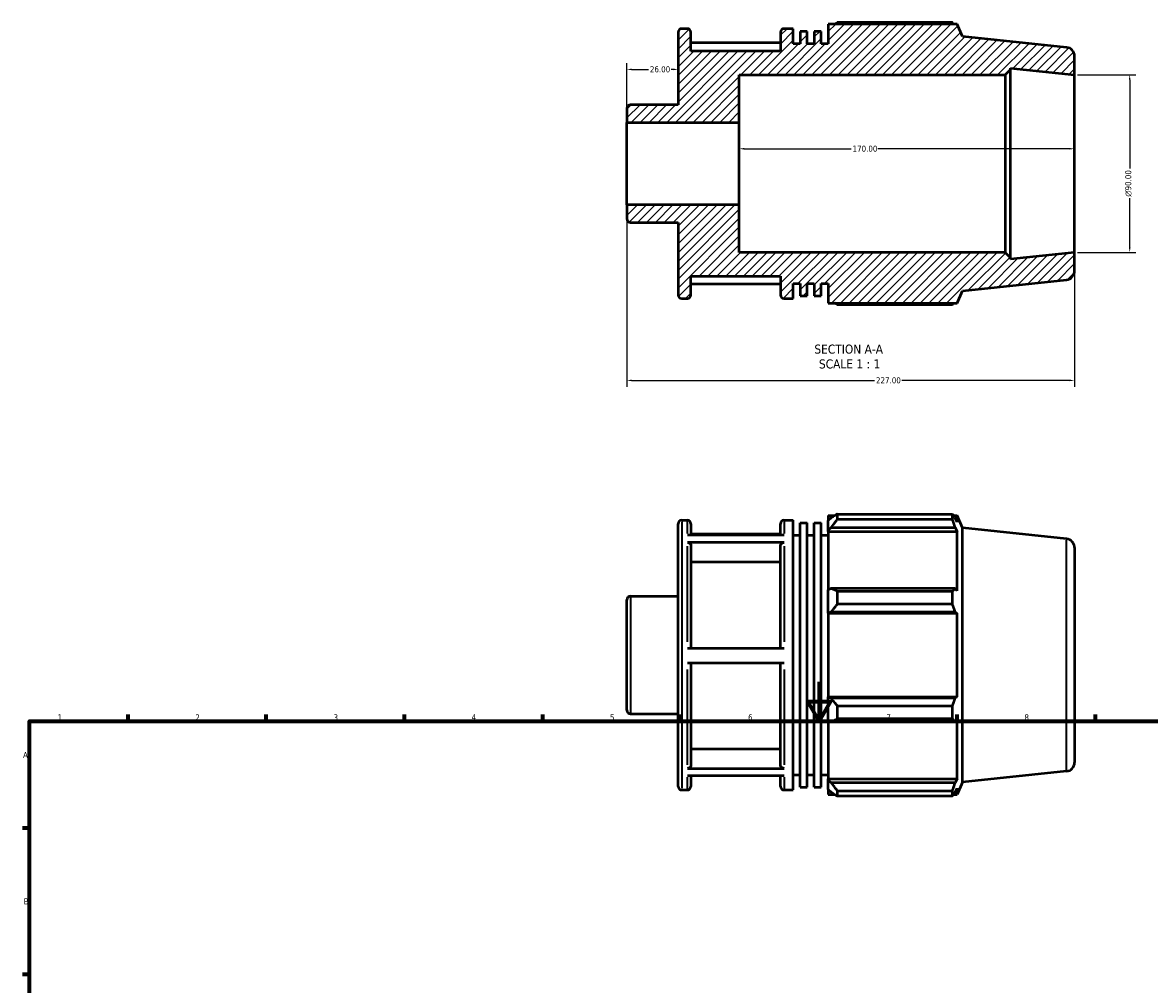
# Model space of a CAD drawing. Header units: millimetres. Extents: x 0 to 923, y -47 to 928.
# Tile 3 of 4: x 17 to 588, y 441 to 928. Entities that reach past the tile are written whole.
import ezdxf

# ---------------------------------------------------------------- set-up
doc = ezdxf.new("R2010")
doc.units = ezdxf.units.MM
for name, color, linetype, lineweight in [('Border (ANSI)', 7, 'Continuous', 70), ('Dimension (ANSI)', 7, 'Continuous', 25), ('Hatch (ANSI)', 7, 'Continuous', 18), ('Symbol (ANSI)', 7, 'Continuous', 25), ('Visible (ANSI)', 7, 'Continuous', 50), ('Visible Narrow (ANSI)', 7, 'Continuous', 35)]:
    doc.layers.add(name, color=color, linetype=linetype, lineweight=lineweight)
doc.styles.add('Label Text (ANSI)', font='tahoma.ttf')
doc.styles.add('Note Text (ANSI)', font='tahoma.ttf')
doc.dimstyles.new('Default - mm (ANSI)', dxfattribs={"dimtxt": 3.048, "dimasz": 2.5, "dimexe": 3.175, "dimexo": 1.6002, "dimgap": 0.8, "dimtad": 0, "dimtoh": 1, "dimrnd": 1e-08, "dimzin": 4, "dimdsep": 46, "dimtxsty": 'Note Text (ANSI)', "dimcen": 0.09, "dimdle": 10, "dimclrd": 256, "dimclre": 256, "dimclrt": 256, "dimadec": 1, "dimazin": 1, "dimtfac": 1, "dimtofl": 0, "dimtmove": 0, "dimatfit": 3, "dimfxl": 1, "dimtolj": 1, "dimtzin": 4, "dimlwd": -1, "dimlwe": -1, "dimarcsym": 0})

# ---------------------------------------------------------------- blocks, each defined once
blk = doc.blocks.new('Borders Default Border')
at = {"layer": 'Border (ANSI)'}
for p, q in [((70.08, 574), (70.08, 577.45)), ((140.17, 574), (140.17, 577.45)), ((210.25, 574), (210.25, 577.45)), ((280.33, 574), (280.33, 577.45)), ((350.42, 574), (350.42, 577.45)), ((490.58, 574), (490.58, 577.45)), ((560.67, 574), (560.67, 577.45)), ((20, 519.75), (16.55, 519.75)), ((20, 445.5), (16.55, 445.5))]:
    blk.add_line(p, q, dxfattribs=at)
at = {"layer": 'Border (ANSI)', "flags": 128}
for points in [[(420.5, 594), (420.5, 574), (414.73, 584), (426.27, 584), (420.5, 574)], [(20, 20), (20, 574), (821, 574), (821, 20), (20, 20)]]:
    blk.add_lwpolyline(points, dxfattribs=at)
at = {"layer": 'Border (ANSI)', "char_height": 3.05, "attachment_point": 7, "style": 'Note Text (ANSI)'}
for s, insert in [('1', (34.35, 574.4)), ('2', (104.2, 574.4)), ('3', (174.26, 574.34)), ('4', (244.23, 574.4)), ('5', (314.48, 574.34)), ('6', (384.49, 574.34)), ('7', (454.6, 574.4)), ('8', (524.63, 574.33)), ('A', (16.78, 555.35)), ('B', (17.15, 481.1))]:
    blk.add_mtext(s, dxfattribs=dict(at, insert=insert))
blk = doc.blocks.new('*D7')
at = {"layer": 'Defpoints', "color": 0, "transparency": 16777216}
for p in [(349.03, 904.44), (349.03, 902.57), (323.03, 877.56)]:
    blk.add_point(p, dxfattribs=at)
at = {"layer": 'Dimension (ANSI)', "transparency": 16777216}
for p, q in [((323.03, 879.16), (323.03, 907.62)), ((325.53, 904.44), (333.91, 904.44)), ((346.53, 904.44), (345.54, 904.44))]:
    blk.add_line(p, q, dxfattribs=at)
for points in [[(325.53, 904.86), (325.53, 904.02), (323.03, 904.44)], [(346.53, 904.86), (346.53, 904.02), (349.03, 904.44)]]:
    blk.add_solid(points, dxfattribs=at)
at = {"layer": 'Dimension (ANSI)', "transparency": 16777216, "insert": (334.71, 906.03), "char_height": 3.048, "attachment_point": 1, "style": 'Note Text (ANSI)'}
blk.add_mtext('\\A1;26.00', dxfattribs=at)
blk = doc.blocks.new('*D8')
at = {"layer": 'Defpoints', "color": 0, "transparency": 16777216}
for p in [(380.03, 864.2), (380.03, 856.69), (550.03, 856.69)]:
    blk.add_point(p, dxfattribs=at)
at = {"layer": 'Dimension (ANSI)', "transparency": 16777216}
for p, q in [((382.53, 864.2), (436.69, 864.2)), ((547.53, 864.2), (450.37, 864.2))]:
    blk.add_line(p, q, dxfattribs=at)
for points in [[(382.53, 864.62), (382.53, 863.79), (380.03, 864.2)], [(547.53, 864.62), (547.53, 863.79), (550.03, 864.2)]]:
    blk.add_solid(points, dxfattribs=at)
at = {"layer": 'Dimension (ANSI)', "transparency": 16777216, "insert": (437.49, 865.79), "char_height": 3.048, "attachment_point": 1, "style": 'Note Text (ANSI)'}
blk.add_mtext('\\A1;170.00', dxfattribs=at)
blk = doc.blocks.new('*D9')
at = {"layer": 'Defpoints', "color": 0, "transparency": 16777216}
for p in [(550.03, 901.69), (550.03, 811.69), (578.03, 811.69)]:
    blk.add_point(p, dxfattribs=at)
at = {"layer": 'Dimension (ANSI)', "transparency": 16777216}
for p, q in [((551.63, 901.69), (581.21, 901.69)), ((578.03, 899.19), (578.03, 854.26)), ((578.03, 814.19), (578.03, 839.12)), ((551.63, 811.69), (581.21, 811.69))]:
    blk.add_line(p, q, dxfattribs=at)
for points in [[(577.61, 899.19), (578.45, 899.19), (578.03, 901.69)], [(577.61, 814.19), (578.45, 814.19), (578.03, 811.69)]]:
    blk.add_solid(points, dxfattribs=at)
at = {"layer": 'Dimension (ANSI)', "transparency": 16777216, "insert": (575.74, 839.92), "char_height": 3.048, "attachment_point": 1, "rotation": 90, "style": 'Note Text (ANSI)'}
blk.add_mtext('\\A1;\\fAIGDT|b0|i0;\\H3.0480;\\ln\\fTahoma|b0|i0;\\H3.0480;90.00', dxfattribs=at)
blk = doc.blocks.new('*D11')
at = {"layer": 'Defpoints', "color": 0, "transparency": 16777216}
for p in [(323.03, 835.83), (550.03, 811.69), (550.03, 746.76)]:
    blk.add_point(p, dxfattribs=at)
at = {"layer": 'Dimension (ANSI)', "transparency": 16777216}
for p, q in [((323.03, 834.23), (323.03, 743.58)), ((550.03, 810.09), (550.03, 743.58)), ((325.53, 746.76), (448.57, 746.76)), ((547.53, 746.76), (462.49, 746.76))]:
    blk.add_line(p, q, dxfattribs=at)
for points in [[(325.53, 747.18), (325.53, 746.34), (323.03, 746.76)], [(547.53, 747.18), (547.53, 746.34), (550.03, 746.76)]]:
    blk.add_solid(points, dxfattribs=at)
at = {"layer": 'Dimension (ANSI)', "transparency": 16777216, "insert": (449.37, 748.35), "char_height": 3.048, "attachment_point": 1, "style": 'Note Text (ANSI)'}
blk.add_mtext('\\A1;227.00', dxfattribs=at)

msp = doc.modelspace()

# ---------------------------------------------------------------- hatches: boundary and pattern name
at = {"layer": 'Hatch (ANSI)'}
h = msp.add_hatch(dxfattribs=at)
h.set_pattern_fill('ANSI31', color=256, scale=25.4, style=0)
h.set_pattern_definition([(45, (0, 0), (-2.245064, 2.245064), [])])
edge = h.paths.add_edge_path()
edge.add_ellipse((545.531, 802.243), major_axis=(0.47, -4.475), ratio=1, start_angle=0, end_angle=84)
edge.add_line((550.031, 802.243), (550.031, 811.692))
edge.add_line((550.031, 811.692), (517.603, 808.283))
edge.add_line((517.603, 808.283), (517.603, 808.992))
edge.add_line((517.603, 808.992), (514.903, 811.692))
edge.add_line((514.903, 811.692), (380.031, 811.692))
edge.add_line((380.031, 811.692), (380.031, 835.827))
edge.add_line((380.031, 835.827), (323.031, 835.827))
edge.add_line((323.031, 835.827), (323.031, 828.685))
edge.add_ellipse((324.831, 828.685), major_axis=(-1.8, 0), ratio=1, start_angle=0, end_angle=90)
edge.add_line((324.831, 826.885), (349.031, 826.885))
edge.add_line((349.031, 826.885), (349.031, 790.092))
edge.add_ellipse((350.831, 790.092), major_axis=(-1.8, 0), ratio=1, start_angle=0, end_angle=90)
edge.add_line((350.831, 788.292), (353.717, 788.292))
edge.add_ellipse((353.717, 790.092), major_axis=(0, -1.8), ratio=1, start_angle=0, end_angle=90)
edge.add_line((355.517, 790.092), (355.517, 799.692))
edge.add_line((355.517, 799.692), (400.917, 799.692))
edge.add_line((400.917, 799.692), (400.917, 790.092))
edge.add_ellipse((402.717, 790.092), major_axis=(-1.8, 0), ratio=1, start_angle=0, end_angle=90)
edge.add_line((402.717, 788.292), (407.403, 788.292))
edge.add_line((407.403, 788.292), (407.403, 795.892))
edge.add_line((407.403, 795.892), (410.958, 795.892))
edge.add_line((410.958, 795.892), (410.958, 789.66))
edge.add_line((410.958, 789.66), (414.514, 789.66))
edge.add_line((414.514, 789.66), (414.514, 795.892))
edge.add_line((414.514, 795.892), (418.07, 795.892))
edge.add_line((418.07, 795.892), (418.07, 789.66))
edge.add_line((418.07, 789.66), (421.626, 789.66))
edge.add_line((421.626, 789.66), (421.626, 795.892))
edge.add_line((421.626, 795.892), (425.181, 795.892))
edge.add_line((425.181, 795.892), (425.181, 786.012))
edge.add_line((425.181, 786.012), (490.514, 786.012))
edge.add_line((490.514, 786.012), (493.281, 792.227))
edge.add_line((493.281, 792.227), (546.002, 797.768))
edge = h.paths.add_edge_path()
edge.add_ellipse((545.531, 911.14), major_axis=(4.5, 0), ratio=1, start_angle=0, end_angle=84)
edge.add_line((546.002, 915.615), (493.281, 921.156))
edge.add_line((493.281, 921.156), (490.514, 927.372))
edge.add_line((490.514, 927.372), (425.181, 927.372))
edge.add_line((425.181, 927.372), (425.181, 917.492))
edge.add_line((425.181, 917.492), (421.626, 917.492))
edge.add_line((421.626, 917.492), (421.626, 923.724))
edge.add_line((421.626, 923.724), (418.07, 923.724))
edge.add_line((418.07, 923.724), (418.07, 917.492))
edge.add_line((418.07, 917.492), (414.514, 917.492))
edge.add_line((414.514, 917.492), (414.514, 923.724))
edge.add_line((414.514, 923.724), (410.958, 923.724))
edge.add_line((410.958, 923.724), (410.958, 917.492))
edge.add_line((410.958, 917.492), (407.403, 917.492))
edge.add_line((407.403, 917.492), (407.403, 925.092))
edge.add_line((407.403, 925.092), (402.717, 925.092))
edge.add_ellipse((402.717, 923.292), major_axis=(0, 1.8), ratio=1, start_angle=0, end_angle=90)
edge.add_line((400.917, 923.292), (400.917, 913.692))
edge.add_line((400.917, 913.692), (355.517, 913.692))
edge.add_line((355.517, 913.692), (355.517, 923.292))
edge.add_ellipse((353.717, 923.292), major_axis=(1.8, 0), ratio=1, start_angle=0, end_angle=90)
edge.add_line((353.717, 925.092), (350.831, 925.092))
edge.add_ellipse((350.831, 923.292), major_axis=(0, 1.8), ratio=1, start_angle=0, end_angle=90)
edge.add_line((349.031, 923.292), (349.031, 886.499))
edge.add_line((349.031, 886.499), (324.831, 886.499))
edge.add_ellipse((324.831, 884.699), major_axis=(0, 1.8), ratio=1, start_angle=0, end_angle=90)
edge.add_line((323.031, 884.699), (323.031, 877.557))
edge.add_line((323.031, 877.557), (380.031, 877.557))
edge.add_line((380.031, 877.557), (380.031, 901.692))
edge.add_line((380.031, 901.692), (514.903, 901.692))
edge.add_line((514.903, 901.692), (517.603, 904.392))
edge.add_line((517.603, 904.392), (517.603, 905.1))
edge.add_line((517.603, 905.1), (550.031, 901.692))
edge.add_line((550.031, 901.692), (550.031, 911.14))

# ---------------------------------------------------------------- linework, layer by layer
at = {"layer": 'Visible (ANSI)'}
for p, q in [((490.514, 927.372), (425.181, 927.372)), ((425.181, 927.372), (425.181, 917.492)), ((488.145, 928.202), (429.741, 928.202)), ((493.281, 921.156), (490.514, 927.372)), ((349.031, 923.292), (349.031, 886.499)), ((353.717, 925.092), (350.831, 925.092)), ((355.517, 913.692), (355.517, 923.292)), ((400.917, 923.292), (400.917, 913.692)), ((407.403, 925.092), (402.717, 925.092)), ((407.403, 917.492), (407.403, 925.092)), ((414.514, 923.724), (410.958, 923.724)), ((410.958, 923.724), (410.958, 917.492)), ((414.514, 917.492), (414.514, 923.724)), ((421.626, 923.724), (418.07, 923.724)), ((418.07, 923.724), (418.07, 917.492)), ((421.626, 917.492), (421.626, 923.724)), ((546.002, 915.615), (493.281, 921.156)), ((400.917, 917.897), (355.517, 917.897)), ((410.958, 917.492), (407.403, 917.492)), ((418.07, 917.492), (414.514, 917.492)), ((425.181, 917.492), (421.626, 917.492)), ((400.917, 913.692), (355.517, 913.692)), ((550.031, 901.692), (550.031, 911.14)), ((514.903, 901.692), (517.603, 904.392)), ((517.603, 904.392), (517.603, 905.1)), ((517.603, 905.1), (550.031, 901.692)), ((517.603, 808.992), (517.603, 904.392)), ((380.031, 877.557), (380.031, 901.692)), ((380.031, 901.692), (514.903, 901.692)), ((514.903, 901.692), (514.903, 811.692)), ((550.031, 811.692), (550.031, 901.692)), ((349.031, 886.499), (324.831, 886.499)), ((323.031, 884.699), (323.031, 877.557)), ((323.031, 877.557), (380.031, 877.557)), ((323.031, 835.827), (323.031, 877.557)), ((380.031, 835.827), (380.031, 877.557)), ((380.031, 835.827), (323.031, 835.827)), ((323.031, 835.827), (323.031, 828.685)), ((380.031, 811.692), (380.031, 835.827)), ((324.831, 826.885), (349.031, 826.885)), ((349.031, 826.885), (349.031, 790.092)), ((514.903, 811.692), (380.031, 811.692)), ((517.603, 808.992), (514.903, 811.692)), ((550.031, 811.692), (517.603, 808.283)), ((550.031, 802.243), (550.031, 811.692)), ((517.603, 808.283), (517.603, 808.992)), ((355.517, 790.092), (355.517, 799.692)), ((355.517, 799.692), (400.917, 799.692)), ((355.517, 795.809), (400.917, 795.809)), ((400.917, 799.692), (400.917, 790.092)), ((407.403, 788.292), (407.403, 795.892)), ((407.403, 795.892), (410.958, 795.892)), ((410.958, 795.892), (410.958, 789.66)), ((414.514, 789.66), (414.514, 795.892)), ((414.514, 795.892), (418.07, 795.892)), ((418.07, 795.892), (418.07, 789.66)), ((421.626, 789.66), (421.626, 795.892)), ((421.626, 795.892), (425.181, 795.892)), ((425.181, 795.892), (425.181, 786.012)), ((493.281, 792.227), (546.002, 797.768)), ((410.958, 789.66), (414.514, 789.66)), ((418.07, 789.66), (421.626, 789.66)), ((490.514, 786.012), (493.281, 792.227)), ((350.831, 788.292), (353.717, 788.292)), ((402.717, 788.292), (407.403, 788.292)), ((425.181, 786.012), (490.514, 786.012)), ((429.741, 785.181), (488.145, 785.181)), ((350.831, 675.925), (353.717, 675.925)), ((402.717, 675.925), (407.403, 675.925)), ((407.403, 539.125), (407.403, 675.925)), ((410.958, 540.493), (410.958, 674.557)), ((410.958, 674.557), (414.514, 674.557)), ((414.514, 540.493), (414.514, 674.557)), ((418.07, 540.493), (418.07, 674.557)), ((418.07, 674.557), (421.626, 674.557)), ((421.626, 540.493), (421.626, 674.557)), ((425.181, 678.205), (425.181, 675.658)), ((425.181, 678.205), (428.417, 678.205)), ((426.701, 677.108), (425.181, 675.658)), ((425.181, 670.893), (425.181, 675.658)), ((429.741, 679.035), (429.741, 676.287)), ((429.741, 679.035), (488.145, 679.035)), ((488.145, 676.287), (429.741, 676.287)), ((488.145, 676.287), (488.145, 679.035)), ((488.735, 678.205), (490.514, 678.205)), ((490.514, 674.933), (489.499, 677.108)), ((493.281, 671.989), (490.514, 678.205)), ((490.514, 674.933), (490.514, 678.205)), ((349.031, 540.925), (349.031, 674.125)), ((355.517, 674.125), (355.517, 668.407)), ((400.917, 668.73), (355.517, 668.73)), ((400.917, 668.407), (400.917, 674.125)), ((425.181, 670.893), (426.701, 672.241)), ((425.181, 670.219), (425.181, 670.893)), ((425.181, 670.219), (425.181, 640.512)), ((425.181, 670.219), (490.514, 670.219)), ((426.701, 672.241), (489.499, 672.241)), ((489.499, 672.241), (490.514, 670.219)), ((490.514, 640.161), (490.514, 670.219)), ((493.281, 543.06), (493.281, 671.989)), ((546.002, 666.448), (493.281, 671.989)), ((353.717, 668.407), (402.717, 668.407)), ((402.717, 664.572), (353.717, 664.572)), ((355.517, 663.01), (355.517, 610.967)), ((400.917, 610.967), (400.917, 663.01)), ((407.403, 668.325), (410.958, 668.325)), ((414.514, 668.325), (418.07, 668.325)), ((421.626, 668.325), (425.181, 668.325)), ((550.031, 661.973), (550.031, 553.076)), ((400.917, 654.678), (355.517, 654.678)), ((426.701, 641.214), (425.181, 640.512)), ((425.181, 629.007), (425.181, 640.512)), ((489.499, 641.214), (426.701, 641.214)), ((490.514, 640.161), (489.499, 641.214)), ((323.031, 579.518), (323.031, 635.532)), ((324.831, 637.332), (349.031, 637.332)), ((429.741, 639.893), (429.741, 633.259)), ((429.741, 639.893), (488.145, 639.893)), ((488.145, 633.259), (488.145, 639.893)), ((425.181, 629.007), (426.701, 629.464)), ((425.181, 628.779), (425.181, 629.007)), ((425.181, 628.779), (425.181, 586.271)), ((425.181, 628.779), (490.514, 628.779)), ((426.701, 629.464), (489.499, 629.464)), ((488.145, 633.259), (429.741, 633.259)), ((489.499, 629.464), (490.514, 628.779)), ((490.514, 586.271), (490.514, 628.779)), ((353.717, 610.967), (402.717, 610.967)), ((402.717, 603.367), (353.717, 603.367)), ((355.517, 603.367), (355.517, 551.645)), ((400.917, 551.645), (400.917, 603.367)), ((425.181, 586.042), (425.181, 586.271)), ((425.181, 586.271), (490.514, 586.271)), ((425.181, 574.537), (425.181, 586.042)), ((426.701, 585.585), (425.181, 586.042)), ((489.499, 585.585), (426.701, 585.585)), ((490.514, 586.271), (489.499, 585.585)), ((324.831, 577.718), (349.031, 577.718)), ((429.741, 581.791), (429.741, 575.156)), ((429.741, 581.791), (488.145, 581.791)), ((488.145, 575.156), (488.145, 581.791)), ((425.181, 574.537), (426.701, 573.835)), ((425.181, 574.537), (425.181, 544.831)), ((426.701, 573.835), (489.499, 573.835)), ((488.145, 575.156), (429.741, 575.156)), ((489.499, 573.835), (490.514, 574.888)), ((490.514, 544.831), (490.514, 574.888)), ((355.517, 559.972), (400.917, 559.972)), ((353.717, 550.085), (402.717, 550.085)), ((402.717, 546.319), (353.717, 546.319)), ((355.517, 546.319), (355.517, 540.925)), ((400.917, 540.925), (400.917, 546.319)), ((407.403, 546.725), (410.958, 546.725)), ((414.514, 546.725), (418.07, 546.725)), ((421.626, 546.725), (425.181, 546.725)), ((425.181, 544.157), (425.181, 544.831)), ((425.181, 544.831), (490.514, 544.831)), ((425.181, 539.391), (425.181, 544.157)), ((426.701, 542.808), (425.181, 544.157)), ((490.514, 544.831), (489.499, 542.808)), ((493.281, 543.06), (490.514, 536.845)), ((546.002, 548.601), (493.281, 543.06)), ((350.831, 539.125), (353.717, 539.125)), ((402.717, 539.125), (407.403, 539.125)), ((410.958, 540.493), (414.514, 540.493)), ((418.07, 540.493), (421.626, 540.493)), ((425.181, 539.391), (426.701, 537.941)), ((425.181, 539.391), (425.181, 536.845)), ((489.499, 542.808), (426.701, 542.808)), ((429.741, 538.762), (429.741, 536.014)), ((429.741, 538.762), (488.145, 538.762)), ((488.145, 536.014), (488.145, 538.762)), ((489.499, 537.941), (490.514, 540.116)), ((490.514, 536.845), (490.514, 540.116)), ((425.181, 536.845), (428.417, 536.845)), ((488.145, 536.014), (429.741, 536.014)), ((488.735, 536.845), (490.514, 536.845))]:
    msp.add_line(p, q, dxfattribs=at)
for centre, radius, start, end in [((350.831, 923.292), 1.8, 90, 180), ((353.717, 923.292), 1.8, 0, 90), ((402.717, 923.292), 1.8, 90, 180), ((545.531, 911.14), 4.5, 0, 84), ((324.831, 884.699), 1.8, 90, 180), ((324.831, 828.685), 1.8, 180, 270), ((545.531, 802.243), 4.5, 276, 0), ((350.831, 790.092), 1.8, 180, 270), ((353.717, 790.092), 1.8, 270, 0), ((402.717, 790.092), 1.8, 180, 270), ((350.831, 674.125), 1.8, 90, 180), ((353.717, 674.125), 1.8, 0, 90), ((402.717, 674.125), 1.8, 90, 180), ((545.531, 661.973), 4.5, 0, 84), ((324.831, 635.532), 1.8, 90, 180), ((324.831, 579.518), 1.8, 180, 270), ((545.531, 553.076), 4.5, 276, 0), ((350.831, 540.925), 1.8, 180, 270), ((353.717, 540.925), 1.8, 270, 0), ((402.717, 540.925), 1.8, 180, 270)]:
    msp.add_arc(centre, radius, start, end, dxfattribs=at)
for points, weights in [([(428.417, 927.372), (429.068, 927.783), (429.741, 928.202)], [1.01119331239, 1.01317501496, 1.01501019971]), ([(488.735, 927.372), (488.445, 927.783), (488.145, 928.202)], [1.00136424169, 1.0007560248, 1]), ([(429.741, 785.181), (429.068, 785.6), (428.417, 786.012)], [1.01501019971, 1.01317501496, 1.01119331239]), ([(488.145, 785.181), (488.445, 785.6), (488.735, 786.012)], [1, 1.0007560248, 1.00136424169]), ([(429.741, 679.035), (428.16, 678.052), (426.701, 677.108)], [1.01501019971, 1.0107128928, 1.00561220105]), ([(426.701, 672.241), (428.16, 674.223), (429.741, 676.287)], [1.00561220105, 1.0107128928, 1.01501019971]), ([(488.145, 679.035), (488.849, 678.052), (489.499, 677.108)], [1, 1.00177644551, 1.00273681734]), ([(489.499, 672.241), (488.849, 674.223), (488.145, 676.287)], [1.00273681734, 1.00177644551, 1]), ([(429.741, 639.893), (428.16, 640.567), (426.701, 641.214)], [1.01501019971, 1.0107128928, 1.00561220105]), ([(488.145, 639.893), (488.849, 640.567), (489.499, 641.214)], [1, 1.00177644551, 1.00273681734]), ([(426.701, 629.464), (428.16, 631.323), (429.741, 633.259)], [1.00561220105, 1.0107128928, 1.01501019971]), ([(489.499, 629.464), (488.849, 631.323), (488.145, 633.259)], [1.00273681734, 1.00177644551, 1]), ([(429.741, 581.791), (428.16, 583.727), (426.701, 585.585)], [1.01501019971, 1.0107128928, 1.00561220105]), ([(488.145, 581.791), (488.849, 583.727), (489.499, 585.585)], [1, 1.00177644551, 1.00273681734]), ([(426.701, 573.835), (428.16, 574.482), (429.741, 575.156)], [1.00561220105, 1.0107128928, 1.01501019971]), ([(489.499, 573.835), (488.849, 574.482), (488.145, 575.156)], [1.00273681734, 1.00177644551, 1]), ([(429.741, 538.762), (428.16, 540.827), (426.701, 542.808)], [1.01501019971, 1.0107128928, 1.00561220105]), ([(426.701, 537.941), (428.16, 536.997), (429.741, 536.014)], [1.00561220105, 1.0107128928, 1.01501019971]), ([(488.145, 538.762), (488.849, 540.827), (489.499, 542.808)], [1, 1.00177644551, 1.00273681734]), ([(489.499, 537.941), (488.849, 536.997), (488.145, 536.014)], [1.00273681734, 1.00177644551, 1])]:
    msp.add_rational_spline(points, weights, degree=2, dxfattribs=at)
for points, knots in [([(353.717, 664.572), (353.939, 664.572), (354.2, 664.527), (354.611, 664.38), (354.833, 664.251), (355.147, 663.979), (355.295, 663.786), (355.465, 663.43), (355.517, 663.203), (355.517, 663.01)], [0, 0, 0, 0, 0.0666353, 0.0666353, 0.13333373, 0.13333373, 0.20004655, 0.20004655, 0.26682798, 0.26682798, 0.26682798, 0.26682798]), ([(400.917, 663.01), (400.917, 663.203), (400.969, 663.43), (401.139, 663.787), (401.287, 663.979), (401.602, 664.251), (401.823, 664.38), (402.234, 664.527), (402.495, 664.572), (402.717, 664.572)], [0.80050796, 0.80050796, 0.80050796, 0.80050796, 0.86732151, 0.86732151, 0.93406635, 0.93406635, 1.00073267, 1.00073267, 1.06733594, 1.06733594, 1.06733594, 1.06733594]), ([(355.517, 551.645), (355.517, 551.453), (355.465, 551.226), (355.295, 550.87), (355.147, 550.678), (354.833, 550.406), (354.611, 550.277), (354.2, 550.13), (353.939, 550.085), (353.717, 550.085)], [0.8002594, 0.8002594, 0.8002594, 0.8002594, 0.86699729, 0.86699729, 0.93368819, 0.93368819, 1.00036924, 1.00036924, 1.06700706, 1.06700706, 1.06700706, 1.06700706]), ([(402.717, 550.085), (402.495, 550.085), (402.234, 550.13), (401.823, 550.277), (401.602, 550.405), (401.287, 550.678), (401.139, 550.87), (400.969, 551.226), (400.917, 551.453), (400.917, 551.645)], [0, 0, 0, 0, 0.06661589, 0.06661589, 0.13327496, 0.13327496, 0.1999878, 0.1999878, 0.26674766, 0.26674766, 0.26674766, 0.26674766])]:
    msp.add_open_spline(points, degree=3, knots=knots, dxfattribs=at)
at = {"layer": 'Visible Narrow (ANSI)'}
for p, q in [((350.831, 675.083), (350.831, 539.967)), ((353.717, 669.127), (353.717, 675.905)), ((402.717, 675.905), (402.717, 669.127)), ((546.002, 549.327), (546.002, 665.723)), ((353.717, 614.159), (353.717, 662.744)), ((402.717, 662.744), (402.717, 614.159)), ((324.831, 636.965), (324.831, 578.085)), ((353.717, 551.885), (353.717, 600.177)), ((402.717, 600.177), (402.717, 551.885)), ((353.717, 539.143), (353.717, 545.629)), ((402.717, 545.629), (402.717, 539.143))]:
    msp.add_line(p, q, dxfattribs=at)

# ---------------------------------------------------------------- block references
msp.add_blockref('Borders Default Border', (0, 0))

# ---------------------------------------------------------------- texts
at = {"layer": 'Symbol (ANSI)', "char_height": 4.572, "attachment_point": 7, "style": 'Label Text (ANSI)'}
for s, insert in [('SECTION A-A', (418.107, 760.262)), ('SCALE 1 : 1', (420.426, 752.75))]:
    msp.add_mtext(s, dxfattribs=dict(at, insert=insert))

# ---------------------------------------------------------------- dimensions: what is measured, and where the dimension line sits
at = {"layer": 'Dimension (ANSI)'}
for base, p1, p2, override, picture, middle in [((349.031, 904.442), (323.031, 877.557), (349.031, 902.57), {"dimtoh": 0, "dimdec": 2, "dimse2": 1, "dimtp": 0, "dimtm": 0, "dimtdec": 2, "dimatfit": 1}, '*D7', (339.722, 904.442)), ((380.031, 864.205), (550.031, 856.692), (380.031, 856.692), {"dimtoh": 0, "dimdec": 2, "dimse1": 1, "dimse2": 1, "dimtp": 0, "dimtm": 0, "dimtdec": 2, "dimatfit": 1}, '*D8', (443.531, 864.205)), ((550.031, 746.759), (323.031, 835.827), (550.031, 811.692), {"dimtoh": 0, "dimdec": 2, "dimtp": 0, "dimtm": 0, "dimtdec": 2, "dimatfit": 1}, '*D11', (455.531, 746.759))]:
    dim = msp.add_linear_dim(base=base, p1=p1, p2=p2, angle=180, dimstyle='Default - mm (ANSI)', override=override, dxfattribs=at)
    dim.commit()
    dim.dimension.update_dxf_attribs({"geometry": picture, "text_midpoint": middle, "dimtype": 160})
dim = msp.add_linear_dim(base=(578.031, 811.692), p1=(550.031, 901.692), p2=(550.031, 811.692), angle=90, text='\\fAIGDT|b0|i0;\\H3.0480;\\ln\\fTahoma|b0|i0;\\H3.0480;<>', dimstyle='Default - mm (ANSI)', override={"dimtoh": 0, "dimdec": 2, "dimtp": 0, "dimtm": 0, "dimtdec": 2, "dimatfit": 1}, dxfattribs=at)
dim.commit()
dim.dimension.update_dxf_attribs({"geometry": '*D9', "text_midpoint": (578.031, 846.692), "dimtype": 160})

doc.saveas('drawing.dxf')
